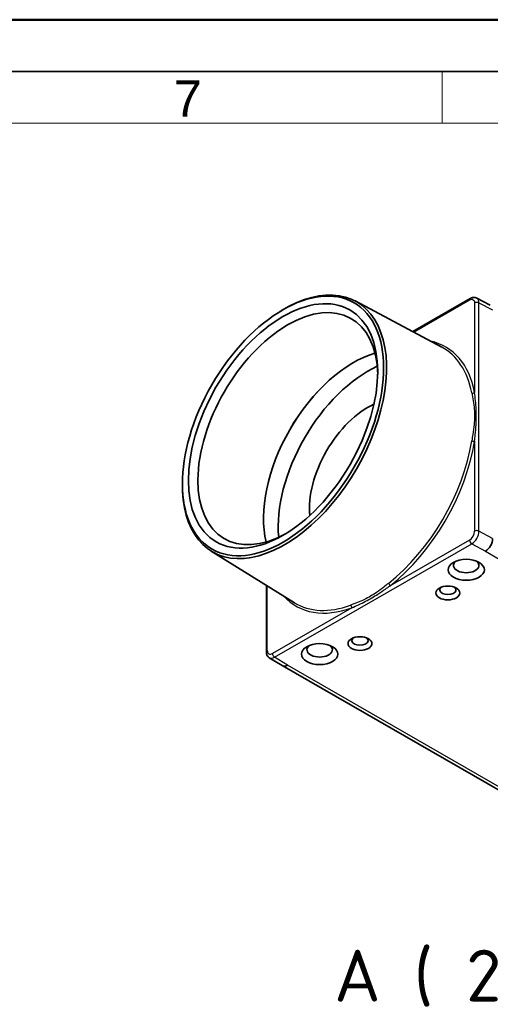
# Model space of a CAD drawing. Header units: millimetres. Extents: x 0 to 210, y 0 to 149.
# Tile 22 of 26: x 160 to 183, y 101 to 149. Entities that reach past the tile are written whole.
import ezdxf

# ---------------------------------------------------------------- set-up
doc = ezdxf.new("R2010")
doc.units = ezdxf.units.MM
doc.header["$LTSCALE"] = 0.5
doc.layers.get('0').update_dxf_attribs({"lineweight": 25})
for name, color, linetype, lineweight in [('001', 7, 'Continuous', 50), ('Sichtbar (ISO)', 7, 'Continuous', 35), ('Sichtbar schmal (ISO)', 7, 'Continuous', 25), ('Symbol (ISO)', 7, 'Continuous', 18)]:
    doc.layers.add(name, color=color, linetype=linetype, lineweight=lineweight)
doc.layers.add('Symbole(DIN)', color=3, linetype='Continuous', lineweight=25, true_color=0x00ff00)
doc.styles.add('Aktuell-DIN', font='arial.ttf')
doc.styles.add('Bezeichnungstext (DIN)', font='isocpeur.ttf')

# ---------------------------------------------------------------- blocks, each defined once
blk = doc.blocks.new('Ränder Basler-A3')
at = {"layer": '001'}
blk.add_line((0, 297), (420, 297), dxfattribs=at)
at = {"layer": '001', "color": 7, "linetype": 'Continuous', "lineweight": 35}
blk.add_line((5, 292), (415, 292), dxfattribs=at)
at = {"layer": '001', "color": 7, "linetype": 'Continuous', "lineweight": 18}
for p, q in [((361, 292), (361, 287)), ((10, 287), (410, 287))]:
    blk.add_line(p, q, dxfattribs=at)
at = {"layer": 'Symbole(DIN)', "color": 250, "true_color": 0x3f3f3f, "insert": (335.091, 289.386), "char_height": 3.5, "attachment_point": 4, "style": 'Aktuell-DIN'}
blk.add_mtext('\\fArial|b0|i0;7', dxfattribs=at)

msp = doc.modelspace()

# ---------------------------------------------------------------- linework, layer by layer
at = {"layer": 'Sichtbar (ISO)'}
for p, q in [((179.083, 133.44), (181.856, 135.037)), ((182.17, 135.06), (182.827, 134.72)), ((176.309, 134.921), (180.486, 132.69)), ((172.677, 134.411), (172.745, 134.452)), ((167.974, 126.244), (167.972, 126.164)), ((169.356, 122.846), (173.382, 120.352)), ((172.021, 117.983), (172.021, 121.195)), ((172.164, 117.695), (172.787, 117.317)), ((172.79, 117.315), (185.128, 110.21))]:
    msp.add_line(p, q, dxfattribs=at)
for centre, major_axis, ratio in [((172.826, 128.887), (3.426, 5.949), 0.578093), ((172.826, 128.887), (3.224, 5.599), 0.578093), ((181.665, 121.942), (0.878, 0), 0.575862), ((180.781, 120.822), (0.577, 0), 0.575862), ((174.594, 117.87), (0.878, 0), 0.575862), ((176.539, 118.379), (0.577, 0), 0.575862)]:
    msp.add_ellipse(centre, major_axis=major_axis, ratio=ratio, dxfattribs=at)
for centre, major_axis, ratio, start_param, end_param in [((172.897, 128.846), (-3.477, -6.038), 0.578093, 5.468853, 10.239111), ((173.057, 128.754), (-3.061, -5.316), 0.578093, 2.377559, 7.047219), ((176.221, 126.932), (3.061, 5.316), 0.578093, 0.540733, 2.60086), ((176.221, 126.932), (-3.06, -5.314), 0.578093, 3.682316, 5.742462), ((176.928, 126.525), (-3.059, -5.312), 0.578093, 3.822761, 5.602017), ((176.928, 126.525), (1.996, 3.466), 0.578093, 0.681908, 2.459685), ((182.589, 123.243), (-0.245, -0.436), 0.570477, 0.777089, 2.347885), ((181.665, 122.153), (0.615, 0), 0.575862, 2.533323, 6.891455), ((180.781, 120.971), (0.392, 0), 0.575862, 2.551745, 6.873033), ((176.539, 118.528), (0.392, 0), 0.575862, 2.551745, 6.873033), ((174.594, 118.081), (0.615, 0), 0.575862, 2.533323, 6.891455), ((173.043, 117.746), (0.254, 0.43), 0.58561, 3.134874, 3.931776)]:
    msp.add_ellipse(centre, major_axis=major_axis, ratio=ratio, start_param=start_param, end_param=end_param, dxfattribs=at)
for points, knots in [([(181.856, 135.037), (181.875, 135.047), (181.893, 135.056), (181.932, 135.072), (181.953, 135.078), (181.994, 135.087), (182.016, 135.09), (182.06, 135.091), (182.083, 135.088), (182.127, 135.078), (182.15, 135.07), (182.17, 135.06)], [0, 0, 0, 0, 0.0105595, 0.0105595, 0.02111901, 0.02111901, 0.03167851, 0.03167851, 0.04223801, 0.04223801, 0.05279752, 0.05279752, 0.05279752, 0.05279752]), ([(172.164, 117.695), (172.144, 117.707), (172.125, 117.722), (172.093, 117.756), (172.079, 117.775), (172.056, 117.814), (172.047, 117.835), (172.034, 117.876), (172.029, 117.897), (172.023, 117.94), (172.021, 117.961), (172.021, 117.983)], [-0.7738941, -0.7738941, -0.7738941, -0.7738941, -0.6191153, -0.6191153, -0.4643365, -0.4643365, -0.3095576, -0.3095576, -0.1547788, -0.1547788, 0, 0, 0, 0])]:
    msp.add_open_spline(points, degree=3, knots=knots, dxfattribs=at)
at = {"layer": 'Sichtbar schmal (ISO)'}
for p, q in [((179.129, 133.415), (181.825, 134.968)), ((182.073, 134.824), (182.073, 130.496)), ((182.282, 123.808), (182.282, 134.826)), ((182.282, 134.826), (182.938, 134.487)), ((182.073, 128.154), (182.073, 123.807)), ((182.938, 123.45), (182.282, 123.808)), ((172.419, 117.716), (181.931, 123.194)), ((181.825, 123.378), (177.996, 121.173)), ((181.931, 123.194), (182.589, 122.835)), ((182.589, 122.835), (194.923, 115.732)), ((172.065, 118.044), (172.065, 121.168)), ((176.142, 120.105), (172.313, 117.9)), ((173.043, 117.338), (172.419, 117.716)), ((185.378, 110.235), (173.043, 117.338))]:
    msp.add_line(p, q, dxfattribs=at)
for centre, major_axis, ratio, start_param, end_param in [((181.931, 134.907), (-0.075, 0.13), 0.578093, 0, 0.787332), ((182.179, 134.763), (-0.15, 0), 0.575862, 3.953171, 5.497787), ((177.069, 126.444), (3.603, 6.257), 0.578093, 5.695589, 6.466196), ((177, 126.483), (3.553, 6.17), 0.578093, 5.695589, 6.301738), ((182.002, 130.537), (-0.0982, -0.0191), 0.679113, 0.690143, 2.234759), ((177, 126.483), (-3.553, -6.17), 0.578093, 0.965979, 2.154525), ((177.069, 126.444), (3.603, 6.257), 0.578093, 4.107572, 5.296117), ((182.002, 128.195), (-0.0988, 0.0157), 0.449713, 0.893024, 2.437641), ((181.825, 123.664), (-0.175, -0.303), 0.578094, 0.783808, 2.354604), ((181.931, 123.603), (0.247, 0.435), 0.573537, 3.921328, 5.492125), ((182.179, 123.746), (-0.15, 0), 0.575862, 3.953171, 5.497787), ((181.931, 123.317), (-0.075, 0.13), 0.578093, 0.787332, 2.358128), ((177.925, 121.213), (0.062, -0.0785), 0.46397, 0.710991, 2.255608), ((177.069, 126.444), (-3.603, -6.257), 0.578093, 6.100175, 6.884135), ((177, 126.483), (-3.553, -6.17), 0.578093, 6.264632, 6.884135), ((176.072, 120.146), (0.0341, -0.094), 0.673012, 0.89722, 2.441837), ((172.171, 117.983), (-0.15, 0), 0.575862, 5.497787, 6.283185), ((172.313, 118.186), (0.175, 0.303), 0.578094, 2.354604, 3.925401), ((172.419, 117.839), (0.075, -0.13), 0.578093, 3.928925, 5.499721), ((172.419, 118.125), (-0.253, -0.432), 0.582614, 6.273875, 7.070777)]:
    msp.add_ellipse(centre, major_axis=major_axis, ratio=ratio, start_param=start_param, end_param=end_param, dxfattribs=at)
for points, knots in [([(181.825, 134.968), (181.871, 134.994), (181.917, 135.006), (181.991, 134.995), (182.021, 134.976), (182.054, 134.927), (182.063, 134.904), (182.071, 134.861), (182.073, 134.843), (182.073, 134.824)], [0, 0, 0, 0, 0.0388395, 0.0388395, 0.0738498, 0.0738498, 0.0957312, 0.0957312, 0.1094071, 0.1094071, 0.1094071, 0.1094071]), ([(182.282, 134.826), (182.282, 134.852), (182.279, 134.878), (182.267, 134.94), (182.254, 134.973), (182.218, 135.026), (182.196, 135.046), (182.17, 135.06)], [-0.10940707, -0.10940707, -0.10940707, -0.10940707, -0.09573118, -0.09573118, -0.07384977, -0.07384977, -0.05279752, -0.05279752, -0.05279752, -0.05279752]), ([(181.935, 130.48), (181.982, 130.237), (182.031, 129.971), (182.074, 129.455), (182.072, 129.206), (182.032, 128.798), (182.01, 128.64), (181.968, 128.377), (181.951, 128.274), (181.935, 128.17)], [-0.5770345, -0.5770345, -0.5770345, -0.5770345, -0.3721873, -0.3721873, -0.1875362, -0.1875362, -0.0721293, -0.0721293, 0, 0, 0, 0]), ([(182.073, 128.154), (182.083, 128.256), (182.093, 128.357), (182.118, 128.618), (182.132, 128.777), (182.156, 129.188), (182.158, 129.441), (182.131, 129.967), (182.102, 130.239), (182.073, 130.496)], [0, 0, 0, 0, 0.0721293, 0.0721293, 0.1875362, 0.1875362, 0.3721873, 0.3721873, 0.5770345, 0.5770345, 0.5770345, 0.5770345]), ([(177.914, 121.285), (177.839, 121.226), (177.765, 121.167), (177.573, 121.019), (177.457, 120.931), (177.149, 120.718), (176.953, 120.604), (176.529, 120.398), (176.3, 120.31), (176.086, 120.233)], [-0.5271606, -0.5271606, -0.5271606, -0.5271606, -0.4612655, -0.4612655, -0.3558334, -0.3558334, -0.187142, -0.187142, 0, 0, 0, 0]), ([(176.142, 120.105), (176.359, 120.203), (176.586, 120.306), (177.011, 120.528), (177.21, 120.644), (177.527, 120.847), (177.647, 120.929), (177.844, 121.066), (177.919, 121.119), (177.996, 121.173)], [0, 0, 0, 0, 0.187142, 0.187142, 0.3558334, 0.3558334, 0.4612655, 0.4612655, 0.5271606, 0.5271606, 0.5271606, 0.5271606])]:
    msp.add_open_spline(points, degree=3, knots=knots, dxfattribs=at)

# ---------------------------------------------------------------- block references
at = {"xscale": 0.5, "yscale": 0.5, "zscale": 0.5}
msp.add_blockref('Ränder Basler-A3', (0, 0), dxfattribs=at)

# ---------------------------------------------------------------- texts
at = {"layer": 'Symbol (ISO)', "insert": (175.291, 100.851), "char_height": 2.5, "attachment_point": 7, "line_spacing_factor": 2.240147, "style": 'Bezeichnungstext (DIN)'}
msp.add_mtext('A ( 2 : 1 )', dxfattribs=at)

doc.saveas('drawing.dxf')
